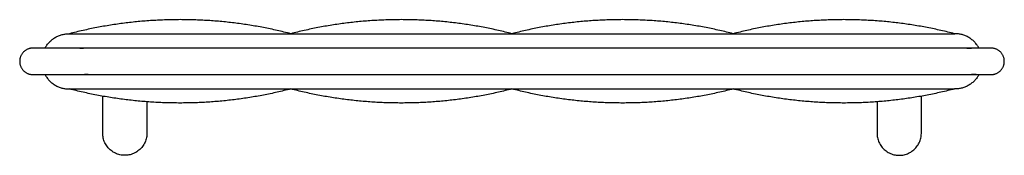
# Model space of a CAD drawing. Header units: inches. Extents: x -16.5 to 16.5, y -3.2 to 1.4.
import ezdxf

# ---------------------------------------------------------------- set-up
doc = ezdxf.new("R2010")
doc.units = ezdxf.units.IN
doc.layers.get('0').update_dxf_attribs({"true_color": 0xc2ced6})

msp = doc.modelspace()

# ---------------------------------------------------------------- linework, layer by layer
at = {"color": 1, "true_color": 0xff0000}
for points, weights, knots in [([(-7.418, 0.927), (-9.243, 1.398), (-11.127, 1.398), (-13.011, 1.398), (-14.836, 0.927)], [1, 0.992056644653, 1, 0.992056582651, 1], [0, 0, 0, 95.207948, 95.207948, 190.416015, 190.416015, 190.416015]), ([(0, 0.927), (-1.825, 1.398), (-3.709, 1.398), (-5.593, 1.398), (-7.418, 0.927)], [1, 0.992056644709, 1, 0.992056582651, 1], [0, 0, 0, 95.207948, 95.207948, 190.416015, 190.416015, 190.416015]), ([(7.418, 0.927), (5.593, 1.398), (3.709, 1.398), (1.825, 1.398), (0, 0.927)], [1, 0.992056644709, 1, 0.992056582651, 1], [0, 0, 0, 95.207948, 95.207948, 190.416015, 190.416015, 190.416015]), ([(14.835, 0.927), (13.011, 1.398), (11.127, 1.398), (9.242, 1.398), (7.418, 0.927)], [1, 0.992056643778, 1, 0.992056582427, 1], [0, 0, 0, 95.207953, 95.207953, 190.416022, 190.416022, 190.416022]), ([(16.059, -0.445), (16.003, -0.445), (15.946, -0.445), (15.669, -0.445), (15.392, -0.445), (0.544, -0.445), (-14.303, -0.445), (-14.847, -0.445), (-15.392, -0.445), (-15.578, -0.445), (-15.764, -0.445), (-15.912, -0.445), (-16.059, -0.445), (-16.138, -0.445), (-16.211, -0.419), (-16.505, -0.312), (-16.504, 0), (-16.505, 0.312), (-16.211, 0.419), (-16.138, 0.445), (-16.059, 0.445), (-15.912, 0.445), (-15.764, 0.445), (-15.578, 0.445), (-15.392, 0.445), (-14.847, 0.445), (-14.303, 0.445), (0.544, 0.445), (15.392, 0.445), (15.669, 0.445), (15.946, 0.445), (16.003, 0.445), (16.059, 0.445), (16.138, 0.445), (16.211, 0.419), (16.505, 0.312), (16.504, 0), (16.505, -0.312), (16.211, -0.419), (16.138, -0.445), (16.059, -0.445)], [1, 1, 1, 1, 1, 1, 1, 1, 1, 1, 1, 1, 1, 0.984917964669, 1, 0.818651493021, 1, 0.818651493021, 1, 0.984917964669, 1, 1, 1, 1, 1, 1, 1, 1, 1, 1, 1, 1, 1, 0.984917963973, 1, 0.818651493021, 1, 0.818651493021, 1, 0.984917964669, 1], [0, 0, 0, 2.887683, 2.887683, 16.958804, 16.958804, 771.20182, 771.20182, 798.858817, 798.858817, 808.324777, 808.324777, 815.817622, 815.817622, 819.748616, 819.748616, 833.577114, 833.577114, 847.405613, 847.405613, 851.336606, 851.336606, 858.829451, 858.829451, 868.295411, 868.295411, 895.952408, 895.952408, 1650.195424, 1650.195424, 1664.266545, 1664.266545, 1667.154229, 1667.154229, 1671.085222, 1671.085222, 1684.913721, 1684.913721, 1698.742219, 1698.742219, 1702.673213, 1702.673213, 1702.673213]), ([(-7.418, -0.927), (-9.243, -1.398), (-11.127, -1.398), (-13.011, -1.398), (-14.836, -0.927)], [1, 0.99205664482, 1, 0.992056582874, 1], [0, 0, 0, 95.207947, 95.207947, 190.416013, 190.416013, 190.416013]), ([(0, -0.927), (-1.825, -1.398), (-3.709, -1.398), (-5.593, -1.398), (-7.418, -0.927)], [1, 0.99205664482, 1, 0.992056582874, 1], [0, 0, 0, 95.207947, 95.207947, 190.416013, 190.416013, 190.416013]), ([(7.418, -0.927), (5.593, -1.398), (3.709, -1.398), (1.825, -1.398), (0, -0.927)], [1, 0.992056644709, 1, 0.992056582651, 1], [0, 0, 0, 95.207948, 95.207948, 190.416015, 190.416015, 190.416015]), ([(14.835, -0.927), (13.011, -1.398), (11.127, -1.398), (9.242, -1.398), (7.418, -0.927)], [1, 0.992056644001, 1, 0.992056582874, 1], [0, 0, 0, 95.207952, 95.207952, 190.416018, 190.416018, 190.416018]), ([(-12.239, -1.356), (-12.239, -1.883), (-12.239, -2.411), (-12.239, -3.153), (-12.981, -3.153), (-13.722, -3.153), (-13.722, -2.411), (-13.722, -1.79), (-13.722, -1.169)], [1, 1, 1, 0.707106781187, 1, 0.707106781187, 1, 1, 1], [0, 0, 0, 26.793694, 26.793694, 56.389011, 56.389011, 85.984328, 85.984328, 117.521012, 117.521012, 117.521012]), ([(12.239, -1.356), (12.239, -1.883), (12.239, -2.411), (12.239, -3.153), (12.981, -3.153), (13.723, -3.153), (13.723, -2.411), (13.723, -1.79), (13.723, -1.169)], [1, 1, 1, 0.707106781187, 1, 0.707106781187, 1, 1, 1], [0, 0, 0, 26.795788, 26.795788, 56.391105, 56.391105, 85.986422, 85.986422, 117.528101, 117.528101, 117.528101])]:
    msp.add_rational_spline(points, weights, degree=2, knots=knots, dxfattribs=at)
for points, weights in [([(-15.653, 0.445), (-15.392, 0.936), (-14.837, 0.927)], [1, 0.852490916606, 1]), ([(14.847, 0.927), (14.841, 0.927), (14.835, 0.927)], [1, 0.999979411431, 1]), ([(15.652, 0.445), (15.396, 0.927), (14.85, 0.927)], [1, 0.856793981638, 1]), ([(-15.653, -0.445), (-15.397, -0.927), (-14.852, -0.927)], [1, 0.856800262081, 1]), ([(15.652, -0.445), (15.396, -0.927), (14.85, -0.927)], [1, 0.856793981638, 1]), ([(-14.847, -0.927), (-14.842, -0.927), (-14.837, -0.927)], [1, 0.999982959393, 1]), ([(14.847, -0.927), (14.841, -0.927), (14.835, -0.927)], [1, 0.999979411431, 1])]:
    msp.add_rational_spline(points, weights, degree=2, dxfattribs=at)
for points in [[(-14.836, 0.927), (14.85, 0.927)], [(-14.836, -0.927), (14.835, -0.927)]]:
    msp.add_open_spline(points, degree=1, dxfattribs=at)

doc.saveas('drawing.dxf')
